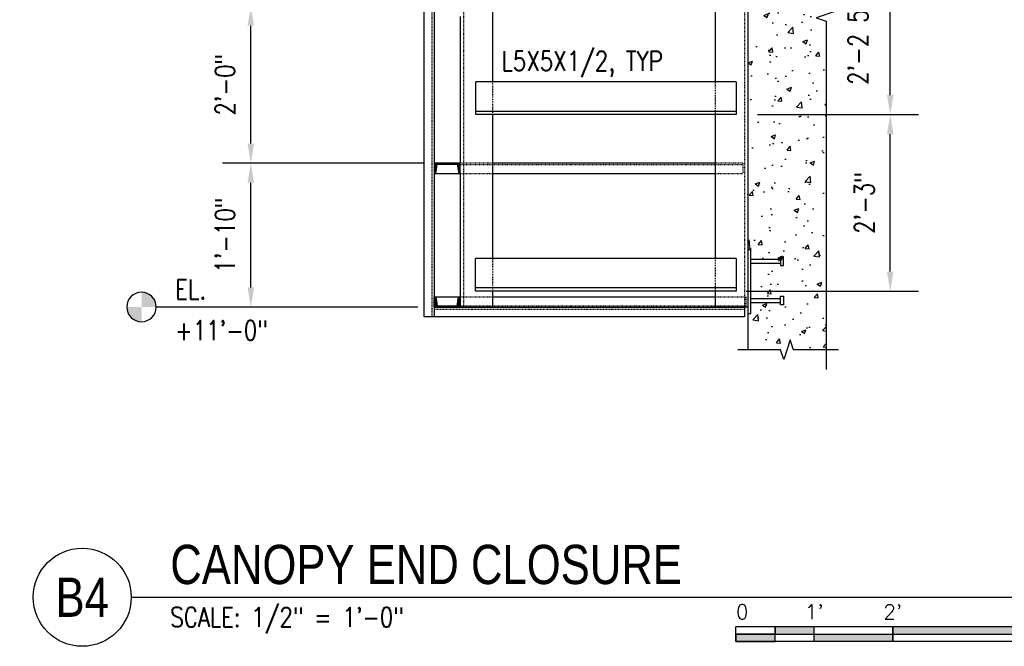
# Model space of a CAD drawing. Header units: inches. Extents: x 514 to 3028, y 69 to 495.
# Tile 23 of 25: x 2148 to 2299, y 80 to 176. Entities that reach past the tile are written whole.
import ezdxf
from ezdxf import colors
from ezdxf.entities.mleader import LeaderData, LeaderLine
from ezdxf.enums import TextEntityAlignment as Align
from ezdxf.math import Vec2, Vec3

# ---------------------------------------------------------------- set-up
doc = ezdxf.new("R2010")
doc.units = ezdxf.units.IN
doc.header["$MEASUREMENT"] = 0
for name, pattern in [('Dash', [0.25, 0.125, -0.125]), ('Dash - 1_16_', [0.1875, 0.125, -0.0625]), ('Hidden 3_32_', [0.140625, 0.09375, -0.046875])]:
    doc.linetypes.add(name, pattern=pattern)
for name, color, linetype in [('A-WALL-PATT', 8, 'Continuous'), ('S-ANNO-DIMS', 1, 'Continuous'), ('S-ANNO-NOTE', 2, 'Continuous'), ('S-ANNO-SYMB', 2, 'Continuous'), ('S-BEAM', 10, 'Continuous'), ('S-BEAM-HDLN', 1, 'Dash'), ('S-COLS', 2, 'Continuous'), ('S-COLS-HDLN', 2, 'Dash'), ('S-DETL', 90, 'Continuous'), ('S-DETL-GENF', 92, 'Continuous'), ('S-DETL-MEDM', 3, 'Continuous'), ('S-DETL-PATT', 8, 'Continuous'), ('S-DETL-THIN', 1, 'Continuous')]:
    doc.layers.add(name, color=color, linetype=linetype)
doc.styles.add('Annotative', font='romans.shx', dxfattribs={"width": 0.8, "height": 0.125})
doc.styles.add('Arial', font='romans.shx', dxfattribs={"width": 0.8})
doc.styles.add('TITLES', font='swiss.ttf', dxfattribs={"width": 0.8, "height": 0.25})
doc.dimstyles.new('Annotative', dxfattribs={"dimscale": 0, "dimtxt": 0.125, "dimasz": 0.125, "dimexe": 0.18, "dimexo": 0.0625, "dimgap": 0.09, "dimtad": 1, "dimdec": 3, "dimzin": 3, "dimdsep": 46, "dimlunit": 4, "dimtxsty": 'Annotative', "dimcen": 0.09, "dimclrt": 2, "dimazin": 2, "dimtfac": 1, "dimtdec": 3, "dimtmove": 0, "dimatfit": 0, "dimfxl": 1, "dimtfill": 1, "dimfrac": 2, "dimtolj": 1, "dimtzin": 0, "dimarcsym": 0})

# ---------------------------------------------------------------- blocks, each defined once
blk = doc.blocks.new('051200_StructuralFraming-L-Angle - L5X5X1_2-1874904-CANOPY END CLOSURE')
for p, q in [((831.46, 139.42), (791.52, 139.42)), ((791.52, 138.92), (791.52, 139.42)), ((791.52, 135.42), (791.52, 138.92)), ((831.46, 139.42), (831.46, 138.92)), ((831.46, 138.92), (831.46, 135.42)), ((791.52, 134.92), (791.52, 135.42)), ((831.46, 134.92), (791.52, 134.92)), ((791.52, 134.42), (791.52, 134.92)), ((831.46, 134.42), (791.52, 134.42)), ((831.46, 135.42), (831.46, 134.92)), ((831.46, 134.92), (831.46, 134.42))]:
    blk.add_line(p, q)
blk = doc.blocks.new('051200_StructuralFraming-L-Angle - L5X5X1_2-1874903-CANOPY END CLOSURE')
for p, q in [((831.46, 166.42), (791.58, 166.42)), ((791.58, 165.92), (791.58, 166.42)), ((791.58, 162.42), (791.58, 165.92)), ((831.46, 166.42), (831.46, 165.92)), ((831.46, 165.92), (831.46, 162.42)), ((791.58, 161.92), (791.58, 162.42)), ((831.46, 161.92), (791.58, 161.92)), ((791.58, 161.42), (791.58, 161.92)), ((831.46, 161.42), (791.58, 161.42)), ((831.46, 162.42), (831.46, 161.92)), ((831.46, 161.92), (831.46, 161.42))]:
    blk.add_line(p, q)
blk = doc.blocks.new('051200_Column-L-Angle - L5X5X1_2-1711369-CANOPY END CLOSURE')
at = {"layer": 'S-COLS'}
for p, q in [((832.21, 223), (831.28, 223)), ((832.71, 223), (832.21, 223)), ((833.21, 223), (832.71, 223)), ((828.21, 218.89), (828.21, 193)), ((828.21, 188), (828.21, 166.42)), ((828.21, 161.42), (828.21, 139.42)), ((828.21, 134.42), (828.21, 132)), ((828.71, 132), (828.21, 132)), ((832.21, 132), (828.71, 132)), ((832.71, 132), (832.21, 132)), ((833.21, 132), (832.71, 132))]:
    blk.add_line(p, q, dxfattribs=at)
at = {"layer": 'S-COLS', "linetype": 'Hidden 3_32_'}
blk.add_line((832.71, 223), (832.71, 132), dxfattribs=at)
at = {"layer": 'S-COLS-HDLN'}
for p, q in [((828.21, 223), (828.21, 218.9)), ((828.71, 223), (828.21, 223)), ((831.28, 223), (828.71, 223)), ((828.21, 193), (828.21, 188.5)), ((828.21, 188.5), (828.21, 188)), ((828.21, 166.42), (828.21, 161.92)), ((828.21, 161.92), (828.21, 161.42)), ((828.21, 139.42), (828.21, 134.92)), ((828.21, 134.92), (828.21, 134.42))]:
    blk.add_line(p, q, dxfattribs=at)
blk = doc.blocks.new('051200_Column-L-Angle - L5X5X1_2-1695943-CANOPY END CLOSURE')
at = {"layer": 'S-COLS'}
for p, q in [((789.71, 221.5), (789.21, 221.5)), ((789.21, 221.42), (789.21, 202)), ((790.21, 221.5), (789.71, 221.5)), ((791.29, 221.5), (790.21, 221.5)), ((794.21, 193), (794.21, 218.19)), ((789.21, 200.42), (789.21, 178)), ((794.21, 166.42), (794.21, 188)), ((789.21, 176.42), (789.21, 154)), ((794.21, 139.42), (794.21, 161.42)), ((789.21, 152.42), (789.21, 133.58)), ((794.21, 132), (794.21, 134.42)), ((789.71, 132), (789.21, 132)), ((790.21, 132), (789.71, 132)), ((793.71, 132), (790.21, 132)), ((794.21, 132), (793.71, 132))]:
    blk.add_line(p, q, dxfattribs=at)
at = {"layer": 'S-COLS', "linetype": 'Hidden 3_32_'}
blk.add_line((789.71, 221.5), (789.71, 132), dxfattribs=at)
at = {"layer": 'S-COLS-HDLN'}
for p, q in [((793.71, 221.5), (791.29, 221.5)), ((794.21, 221.5), (793.71, 221.5)), ((794.21, 218.19), (794.21, 221.5)), ((794.21, 188.5), (794.21, 193)), ((794.21, 188), (794.21, 188.5)), ((794.21, 161.92), (794.21, 166.42)), ((794.21, 161.42), (794.21, 161.92)), ((794.21, 134.92), (794.21, 139.42)), ((794.21, 134.42), (794.21, 134.92))]:
    blk.add_line(p, q, dxfattribs=at)
blk = doc.blocks.new('Break Line - Break Line-2029257-CANOPY END CLOSURE')
at = {"layer": 'S-DETL-MEDM'}
for p, q in [((839.71, 126.96), (838.71, 123.96)), ((840.21, 125.46), (839.71, 126.96)), ((838.21, 125.46), (831.71, 125.46)), ((838.71, 123.96), (838.21, 125.46)), ((847.08, 125.46), (840.21, 125.46))]:
    blk.add_line(p, q, dxfattribs=at)
blk = doc.blocks.new('*D106')
at = {"layer": 'Defpoints', "color": 0, "transparency": 16777216}
for p in [(2183.6, 154), (2211.65, 154), (2190.52, 132)]:
    blk.add_point(p, dxfattribs=at)
at = {"layer": 'S-ANNO-DIMS', "color": 0, "lineweight": -2, "transparency": 16777216}
for p, q in [((2210.15, 154), (2179.28, 154)), ((2183.6, 135), (2183.6, 151)), ((2189.02, 132), (2179.28, 132))]:
    blk.add_line(p, q, dxfattribs=at)
at = {"layer": 'S-ANNO-DIMS', "color": 0, "transparency": 16777216}
for points in [[(2183.1, 151), (2184.1, 151), (2183.6, 154)], [(2183.1, 135), (2184.1, 135), (2183.6, 132)]]:
    blk.add_solid(points, dxfattribs=at)
at = {"layer": 'S-ANNO-DIMS', "color": 2, "lineweight": -3, "transparency": 16777216, "insert": (2179.66, 143), "char_height": 3, "width": 15.0412, "attachment_point": 5, "rotation": 90, "style": 'Annotative'}
blk.add_mtext('\\A1;1\'-10"', dxfattribs=at)
blk = doc.blocks.new('*D105')
at = {"layer": 'Defpoints', "color": 0, "transparency": 16777216}
for p in [(2183.6, 178), (2211.65, 178), (2211.65, 154)]:
    blk.add_point(p, dxfattribs=at)
at = {"layer": 'S-ANNO-DIMS', "color": 0, "lineweight": -2, "transparency": 16777216}
for p, q in [((2210.15, 178), (2179.28, 178)), ((2183.6, 157), (2183.6, 175)), ((2210.15, 154), (2179.28, 154))]:
    blk.add_line(p, q, dxfattribs=at)
at = {"layer": 'S-ANNO-DIMS', "color": 0, "transparency": 16777216}
for points in [[(2183.1, 175), (2184.1, 175), (2183.6, 178)], [(2183.1, 157), (2184.1, 157), (2183.6, 154)]]:
    blk.add_solid(points, dxfattribs=at)
at = {"layer": 'S-ANNO-DIMS', "color": 2, "lineweight": -3, "transparency": 16777216, "insert": (2179.66, 166), "char_height": 3, "width": 12.3279, "attachment_point": 5, "rotation": 90, "style": 'Annotative'}
blk.add_mtext('\\A1;2\'-0"', dxfattribs=at)
blk = doc.blocks.new('*D102')
at = {"layer": 'Defpoints', "color": 0, "transparency": 16777216}
for p in [(2259.67, 161.42), (2281.46, 161.42), (2257.91, 134.42)]:
    blk.add_point(p, dxfattribs=at)
at = {"layer": 'S-ANNO-DIMS', "color": 0, "lineweight": -2, "transparency": 16777216}
for p, q in [((2261.17, 161.42), (2285.78, 161.42)), ((2281.46, 137.42), (2281.46, 158.42)), ((2259.41, 134.42), (2285.78, 134.42))]:
    blk.add_line(p, q, dxfattribs=at)
at = {"layer": 'S-ANNO-DIMS', "color": 0, "transparency": 16777216}
for points in [[(2280.96, 158.42), (2281.96, 158.42), (2281.46, 161.42)], [(2280.96, 137.42), (2281.96, 137.42), (2281.46, 134.42)]]:
    blk.add_solid(points, dxfattribs=at)
at = {"layer": 'S-ANNO-DIMS', "color": 2, "lineweight": -3, "transparency": 16777216, "insert": (2277.51, 147.92), "char_height": 3, "width": 12.3279, "attachment_point": 5, "rotation": 90, "style": 'Annotative'}
blk.add_mtext('\\A1;2\'-3"', dxfattribs=at)
blk = doc.blocks.new('*D101')
at = {"layer": 'Defpoints', "color": 0, "transparency": 16777216}
for p in [(2259.67, 188), (2281.46, 188), (2259.67, 161.42)]:
    blk.add_point(p, dxfattribs=at)
at = {"layer": 'S-ANNO-DIMS', "color": 0, "lineweight": -2, "transparency": 16777216}
for p, q in [((2261.17, 188), (2285.78, 188)), ((2281.46, 164.42), (2281.46, 185)), ((2261.17, 161.42), (2285.78, 161.42))]:
    blk.add_line(p, q, dxfattribs=at)
at = {"layer": 'S-ANNO-DIMS', "color": 0, "transparency": 16777216}
for points in [[(2280.96, 185), (2281.96, 185), (2281.46, 188)], [(2280.96, 164.42), (2281.96, 164.42), (2281.46, 161.42)]]:
    blk.add_solid(points, dxfattribs=at)
at = {"layer": 'S-ANNO-DIMS', "color": 2, "lineweight": -3, "transparency": 16777216, "insert": (2277.01, 174.71), "char_height": 3, "width": 29.0206, "attachment_point": 5, "rotation": 90, "style": 'Annotative'}
blk.add_mtext('\\A1;2\'-2 5/8"', dxfattribs=at)
blk = doc.blocks.new('Level Circle AEC')
at = {"layer": 'S-ANNO-SYMB', "lineweight": -3}
h = blk.add_hatch(color=256, dxfattribs=at)
edge = h.paths.add_edge_path()
edge.add_line((373.71, 0), (367.71, 0))
edge.add_arc((373.71, 0), 6, 90, 180, ccw=False)
edge.add_line((373.71, 6), (373.71, 0))
h = blk.add_hatch(color=256, dxfattribs=at)
edge = h.paths.add_edge_path()
edge.add_line((373.71, -6), (373.71, 0))
edge.add_line((373.71, 0), (379.71, 0))
edge.add_arc((373.71, 0), 6, 270, 360, ccw=False)
blk.add_circle((373.71, 0), 6, dxfattribs=at)
blk = doc.blocks.new('*U156')
for points in [[(-1.75, -0.2344), (-1.5, -0.2344), (-1.5, -0.1875), (-1.75, -0.1875)], [(-1, -0.2344), (0, -0.2344), (0, -0.1875), (-1, -0.1875)], [(-2, -0.2812), (-1.75, -0.2812), (-1.75, -0.2344), (-2, -0.2344)], [(-1.5, -0.2344), (-1, -0.2344), (-1, -0.2812), (-1.5, -0.2812)]]:
    blk.add_hatch(color=256).paths.add_polyline_path(points)
for p, q in [((0, -0.1875), (-2, -0.1875)), ((-2, -0.2812), (-2, -0.1875)), ((-1.75, -0.2812), (-1.75, -0.1875)), ((-1.5, -0.2812), (-1.5, -0.1875)), ((0, -0.1875), (0, -0.2812)), ((-2, -0.2344), (0, -0.2344)), ((-1, -0.2812), (-1, -0.1885)), ((0, -0.2812), (-2, -0.2812))]:
    blk.add_line(p, q)
at = {"flags": 128}
for points in [[(-1.75, -0.2344), (-1.5, -0.2344), (-1.5, -0.1875), (-1.75, -0.1875), (-1.75, -0.2344)], [(-1, -0.2344), (0, -0.2344), (0, -0.1875), (-1, -0.1875), (-1, -0.2344)], [(-2, -0.2812), (-1.75, -0.2812), (-1.75, -0.2344), (-2, -0.2344), (-2, -0.2812)], [(-1.5, -0.2344), (-1, -0.2344), (-1, -0.2812), (-1.5, -0.2812), (-1.5, -0.2344)]]:
    blk.add_lwpolyline(points, close=True, dxfattribs=at)
at = {"style": 'Arial'}
blk.add_text('0', height=0.0937, dxfattribs=at).set_placement((-2, -0.0937), align=Align.MIDDLE_LEFT)
for s, p in [("1'", (-1.5, -0.0937)), ("2'", (-1, -0.0937))]:
    blk.add_text(s, height=0.09375, dxfattribs=at).set_placement(p, align=Align.MIDDLE_CENTER)
blk.add_text("4'", height=0.09375, dxfattribs=at).set_placement((0, -0.0937), align=Align.MIDDLE_RIGHT)
blk = doc.blocks.new('*U161')
at = {"linetype": 'Continuous', "lineweight": -3}
blk.add_line((1.125, 0.625), (6.9812, 0.625), dxfattribs=at)
at = {"lineweight": -3}
blk.add_circle((0.8125, 0.625), 0.3125, dxfattribs=at)
at = {"lineweight": -3, "style": 'Arial'}
blk.add_attdef('DRAWING_AREA_TITLE', text='', height=0.1875, dxfattribs=at).set_placement((1.3743, 0.6339), align=Align.BOTTOM_LEFT)
blk.add_attdef('X#', text='', height=0.1875, dxfattribs=at).set_placement((0.8125, 0.625), align=Align.MIDDLE_CENTER)
blk.add_attdef('SCALE:', text='', height=0.0938, dxfattribs=at).set_placement((1.3743, 0.5606), align=Align.TOP_LEFT)
blk = doc.blocks.new('051200_StructuralFraming-C-Channel - C4X5_4-V15-DOOR RAIL SUPPORT 2')
at = {"lineweight": -3}
for p, q in [((753.71, 202), (753.71, 200.42)), ((757.71, 202), (753.71, 202)), ((757.71, 200.42), (757.71, 202)), ((754, 200.72), (754.18, 201.82)), ((754.18, 201.82), (757.24, 201.82)), ((757.24, 201.82), (757.41, 200.72))]:
    blk.add_line(p, q, dxfattribs=at)
for centre, start, end in [((753.71, 200.72), 270, 0), ((757.71, 200.72), 180, 270)]:
    blk.add_arc(centre, 0.296, start, end, dxfattribs=at)

msp = doc.modelspace()

# ---------------------------------------------------------------- hatches: boundary and pattern name
at = {"layer": 'A-WALL-PATT', "lineweight": -3}
h = msp.add_hatch(dxfattribs=at)
h.set_pattern_fill('AR-CONC', color=8, style=0)
h.set_pattern_definition([(50, (1426.4457, 0), (7.1726, -0.62752), [0.75, -8.25]), (355, (1426.446, 0), (-1.387513, 7.52192), [0.6, -6.6]), (100.4514, (1427.0434, -0.052), (5.78509, 6.8944), [0.6374, -7.01142]), (46.1842, (1426.446, 2), (10.67241, -1.65519), [1.125, -12.375]), (96.6356, (1427.335, 1.862), (9.34662, 9.74119), [0.9561, -10.51714]), (351.1842, (1426.446, 2), (9.34662, 9.74119), [0.9, -9.9]), (21, (1427.4457, 1.5), (5.96907, -4.02619), [0.75, -8.25]), (326, (1427.446, 1.5), (2.433153, 7.2515), [0.6, -6.6]), (71.4514, (1427.943, 1.1645), (8.402224, 3.22531), [0.6374, -7.01142]), (37.5, (1426.4457, 0), (0.1215986, 3.3289385), [0, -6.52, 0, -6.7, 0, -6.625]), (7.5, (1426.4457, 0), (2.630695, 3.944117), [0, -3.82, 0, -6.37, 0, -2.525]), (327.5, (1424.2157, 0), (5.338224, -0.225549), [0, -2.5, 0, -7.8, 0, -10.35]), (317.5, (1423.2157, 0), (5.831862, 1.00105), [0, -3.25, 0, -5.18, 0, -7.35])])
h.paths.add_polyline_path([(2265.1516, 123.957), (2266.1516, 126.957), (2266.6516, 125.457), (2271.6516, 125.457), (2271.6516, 242), (2259.6516, 242), (2259.6516, 125.457), (2264.6516, 125.457)])
at = {"layer": 'S-DETL-PATT'}
h = msp.add_hatch(dxfattribs=at)
h.set_pattern_fill('STEEL', color=256, scale=2)
h.set_pattern_definition([(45, (189.4023, 2e-12), (-0.176776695, 0.176776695), []), (45, (189.4023, 0.125), (-0.176776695, 0.176776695), [])])
h.paths.add_polyline_path([(2212.1269, 153.816), (2215.1865, 153.816), (2215.3607, 152.716, 0.41421356), (2215.6567, 152.42), (2215.6567, 154), (2211.6567, 154), (2211.6567, 152.42, 0.41421356), (2211.9527, 152.716)])
h = msp.add_hatch(dxfattribs=at)
h.set_pattern_fill('STEEL', color=256, scale=2)
h.set_pattern_definition([(45, (523.9524, 2e-12), (-0.176776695, 0.176776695), []), (45, (523.9524, 0.125), (-0.176776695, 0.176776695), [])])
h.paths.add_polyline_path([(2211.6516, 133.58), (2211.6516, 132), (2215.6516, 132), (2215.6516, 133.58, 0.41421356), (2215.3556, 133.284), (2215.1814, 132.184), (2212.1218, 132.184), (2211.9476, 133.284, 0.41421356)])

# ---------------------------------------------------------------- linework, layer by layer
at = {"layer": 'S-ANNO-SYMB', "lineweight": -3}
msp.add_line((2209.1516, 132), (2169.1206, 132), dxfattribs=at)
at = {"layer": 'S-BEAM', "lineweight": -3}
msp.add_line((2259.6516, 242), (2259.6516, 125.457), dxfattribs=at)
at = {"layer": 'S-BEAM', "linetype": 'Hidden 3_32_'}
for p, q in [((2216.1496, 154), (2215.6536, 154)), ((2215.6536, 153.816), (2216.1496, 153.816)), ((2220.6496, 154), (2216.1536, 154)), ((2216.1536, 153.816), (2220.6496, 153.816)), ((2220.6536, 153.816), (2254.6496, 153.816)), ((2258.9043, 154), (2254.6536, 154)), ((2254.6536, 153.816), (2258.9043, 153.816)), ((2258.9043, 154), (2258.9043, 152.42)), ((2215.6536, 152.42), (2216.1496, 152.42)), ((2216.1536, 152.42), (2220.6496, 152.42)), ((2254.6536, 152.42), (2258.9043, 152.42)), ((2215.6536, 133.58), (2216.1496, 133.58)), ((2216.1536, 133.58), (2220.6496, 133.58)), ((2254.6536, 133.58), (2259.1496, 133.58)), ((2259.1536, 133.58), (2259.3442, 133.58)), ((2259.3442, 133.4933), (2259.3442, 133.58)), ((2259.3442, 133.58), (2259.3442, 132)), ((2215.6536, 132.184), (2216.1496, 132.184)), ((2216.1536, 132.184), (2220.6496, 132.184)), ((2220.6536, 132.184), (2254.6496, 132.184)), ((2254.6536, 132.184), (2259.1496, 132.184)), ((2259.1536, 132.184), (2259.3442, 132.184))]:
    msp.add_line(p, q, dxfattribs=at)
at = {"layer": 'S-BEAM'}
for p, q in [((2254.6496, 154), (2220.6536, 154)), ((2211.6567, 152.42), (2215.6465, 152.42)), ((2220.6536, 152.42), (2254.6496, 152.42)), ((2211.6567, 133.58), (2215.6465, 133.58)), ((2220.6536, 133.58), (2254.6496, 133.58)), ((2220.6536, 132), (2254.6496, 132))]:
    msp.add_line(p, q, dxfattribs=at)
at = {"layer": 'S-BEAM-HDLN'}
for p, q in [((2215.1833, 153.816), (2215.6496, 153.816)), ((2215.1833, 132.184), (2215.6496, 132.184))]:
    msp.add_line(p, q, dxfattribs=at)
at = {"layer": 'S-DETL', "lineweight": -3}
for p, q in [((2210.1516, 130.5), (2210.1516, 226.9714)), ((2211.6516, 227.0026), (2211.6516, 130.5)), ((2211.6516, 132), (2259.1516, 132)), ((2259.1516, 130.5), (2210.1516, 130.5))]:
    msp.add_line(p, q, dxfattribs=at)
at = {"layer": 'S-DETL', "linetype": 'Dash - 1_16_', "lineweight": -3}
for p, q in [((2211.3276, 226.9959), (2211.3276, 130.5)), ((2211.6516, 131.676), (2259.1516, 131.676))]:
    msp.add_line(p, q, dxfattribs=at)
at = {"layer": 'S-DETL-MEDM', "lineweight": -3}
for p, q in [((2260.1516, 141), (2259.6516, 141)), ((2260.1516, 131), (2260.1516, 141)), ((2260.1516, 139.315), (2264.6634, 139.315)), ((2260.1516, 138.685), (2264.6634, 138.685)), ((2265.1358, 139.6693), (2264.6634, 139.6693)), ((2264.6634, 139.6693), (2264.6634, 138.3307)), ((2265.1358, 138.3307), (2265.1358, 139.6693)), ((2264.6634, 138.3307), (2265.1358, 138.3307)), ((2260.1516, 133.315), (2264.6634, 133.315)), ((2260.1516, 132.685), (2264.6634, 132.685)), ((2264.6634, 132.3307), (2264.6634, 133.6693)), ((2264.6634, 133.6693), (2265.1358, 133.6693)), ((2265.1358, 133.6693), (2265.1358, 132.3307)), ((2265.1358, 132.3307), (2264.6634, 132.3307)), ((2259.6516, 131), (2260.1516, 131))]:
    msp.add_line(p, q, dxfattribs=at)
at = {"layer": 'S-DETL-MEDM'}
msp.add_line((2259.1516, 132), (2259.1516, 130.5), dxfattribs=at)
msp.add_lwpolyline([(2271.6516, 244.2021), (2271.6516, 177.7278), (2273.1516, 177.2278), (2270.1516, 176.2278), (2271.6516, 175.7278), (2271.6516, 122.457)], dxfattribs=at)

# ---------------------------------------------------------------- block references
at = {"layer": 'S-ANNO-SYMB', "lineweight": -3}
for name, p, xscale, yscale, zscale in [('Level Circle AEC', (2307.0108, 132), -0.375, 0.375, 0.375), ('*U156', (2305.8415, 87.6207), 24, 24, 24)]:
    msp.add_blockref(name, p, dxfattribs=dict(at, xscale=xscale, yscale=yscale, zscale=zscale))
ref = msp.add_blockref('*U161', (2138.2937, 72.6207), dxfattribs=dict(at, xscale=24, yscale=24, zscale=24))
ref.add_attrib('SCALE:', 'SCALE: 1/2" = 1\'-0"', dxfattribs={"layer": '0', "lineweight": -3, "height": 3, "style": 'Annotative', "width": 0.796875}).set_placement((2171.2768, 86.0747), align=Align.TOP_LEFT)
ref.add_attrib('DRAWING_AREA_TITLE', 'CANOPY END CLOSURE', dxfattribs={"layer": '0', "lineweight": -3, "height": 6, "style": 'TITLES', "width": 0.796875}).set_placement((2171.2768, 87.8345), align=Align.BOTTOM_LEFT)
ref.add_attrib('X#', 'B4', dxfattribs={"layer": '0', "lineweight": -3, "height": 6, "style": 'TITLES', "width": 0.796875}).set_placement((2157.7937, 87.6207), align=Align.MIDDLE_CENTER)
at = {"layer": 'S-BEAM', "lineweight": -3}
for name in ['051200_StructuralFraming-L-Angle - L5X5X1_2-1874903-CANOPY END CLOSURE', '051200_StructuralFraming-L-Angle - L5X5X1_2-1874904-CANOPY END CLOSURE']:
    msp.add_blockref(name, (1426.4457, 0), dxfattribs=at)
at = {"layer": 'S-COLS-HDLN', "lineweight": -3}
for name in ['051200_Column-L-Angle - L5X5X1_2-1711369-CANOPY END CLOSURE', '051200_Column-L-Angle - L5X5X1_2-1695943-CANOPY END CLOSURE']:
    msp.add_blockref(name, (1426.4457, 0), dxfattribs=at)
at = {"layer": 'S-DETL-GENF', "lineweight": -3}
msp.add_blockref('Break Line - Break Line-2029257-CANOPY END CLOSURE', (1426.4457, 0), dxfattribs=at)
at = {"layer": 'S-DETL-THIN', "lineweight": -3}
msp.add_blockref('051200_StructuralFraming-C-Channel - C4X5_4-V15-DOOR RAIL SUPPORT 2', (1457.9508, -48), dxfattribs=at)
at = {"layer": 'S-DETL-THIN', "lineweight": -3, "xscale": -1, "rotation": 180}
msp.add_blockref('051200_StructuralFraming-C-Channel - C4X5_4-V15-DOOR RAIL SUPPORT 2', (1457.9457, 334), dxfattribs=at)

# ---------------------------------------------------------------- texts
at = {"layer": 'S-ANNO-NOTE', "lineweight": -3, "char_height": 3, "attachment_point": 1, "line_spacing_factor": 0.981704, "style": 'Annotative'}
for s, insert, width in [('\\pxt3.2,6.4,9.6,12.8,16,19.2,22.4,25.6,28.8,32,35.2,38.4,41.6,44.8,48,51.2,54.4,57.6,60.8,64,67.2,70.4,73.6,76.8,80,83.2,86.4,89.6,92.8,96,99.2,102.4;{L5X5X1/2, TYP}', (2221.9605, 171.1277), 29.691137), ('\\pxt3.2,6.4,9.6,12.8,16,19.2,22.4,25.6,28.8,32,35.2,38.4,41.6,44.8,48,51.2,54.4,57.6,60.8,64,67.2,70.4,73.6,76.8,80,83.2,86.4,89.6,92.8,96,99.2,102.4;{EL.}', (2172.0237, 136.2213), 5.548346), ('\\pxt3.2,6.4,9.6,12.8,16,19.2,22.4,25.6,28.8,32,35.2,38.4,41.6,44.8,48,51.2,54.4,57.6,60.8,64,67.2,70.4,73.6,76.8,80,83.2,86.4,89.6,92.8,96,99.2,102.4;+11\'-0"', (2172.0237, 129.9271), 16.40315)]:
    msp.add_mtext(s, dxfattribs=dict(at, insert=insert, width=width))

# ---------------------------------------------------------------- dimensions: what is measured, and where the dimension line sits
at = {"layer": 'S-ANNO-DIMS', "lineweight": -3}
for base, p1, p2, picture, middle in [((2281.4603, 188), (2259.6683, 161.4219), (2259.6683, 188), '*D101', (2277.0146, 174.7109)), ((2183.6017, 178), (2211.6516, 154), (2211.6516, 178), '*D105', (2179.656, 166)), ((2281.4603, 161.4219), (2257.9073, 134.4219), (2259.6683, 161.4219), '*D102', (2277.5146, 147.9219)), ((2183.6017, 154), (2190.5218, 132), (2211.6516, 154), '*D106', (2179.656, 143))]:
    dim = msp.add_linear_dim(base=base, p1=p1, p2=p2, angle=90, dimstyle='Annotative', override={"dimpost": '\\X', "dimtfill": 0}, dxfattribs=at)
    dim.commit()
    dim.dimension.update_dxf_attribs({"geometry": picture, "text_midpoint": middle})

# ---------------------------------------------------------------- leaders
at = {"layer": 'S-ANNO-NOTE', "lineweight": -3}
ml = msp.add_multileader_mtext('Standard', dxfattribs=at)
ml.set_content('\\A1;3/8" STIFF PL. TYP.', color=256, style='Annotative')
ml.set_leader_properties(color=1, linetype='ByLayer', lineweight=-1)
ml.build(insert=Vec2(0, 0))
ml.multileader.update_dxf_attribs({"text_right_attachment_type": 3, "dogleg_length": 0.125, "arrow_head_size": 3, "scale": 24})
ctx = ml.context
ctx.base_point, ctx.scale, ctx.char_height, ctx.arrow_head_size, ctx.landing_gap_size, ctx.plane_origin = Vec3(1657.9005, 127.0206), 24, 3, 3, 2.16, Vec3(1688.9449, 230.5842)
ctx.right_attachment = 3
notes = []
notes.append((ctx, [(0, (1, 1, 0), (1692.5347, 121.4491), (-1, 0), 3, [(0, [(1714.3099, 175.45)], 0, [])])]))
ctx.mtext.insert, ctx.mtext.width, ctx.mtext.flow_direction = Vec3(1660.0605, 128.5206), 28.996215, 5
ml = msp.add_multileader_mtext('Standard', dxfattribs=at)
ml.set_content('DOOR ROLLER GUIDE TYP.', color=256, style='Annotative')
ml.set_leader_properties(color=1, linetype='ByLayer', lineweight=-1)
ml.build(insert=Vec2(0, 0))
ml.multileader.update_dxf_attribs({"text_right_attachment_type": 3, "dogleg_length": 0.125, "arrow_head_size": 3, "scale": 24})
ctx = ml.context
ctx.base_point, ctx.scale, ctx.char_height, ctx.arrow_head_size, ctx.landing_gap_size, ctx.plane_origin = Vec3(1579.4653, 119.3032), 24, 3, 3, 2.16, Vec3(1540.5838, 153.2557)
ctx.right_attachment = 3
notes.append((ctx, [(0, (1, 1, 0), (1576.4653, 119.3032), (1, 0), 3, [(0, [(1540.5838, 153.2557)], 0, [])])]))
ctx.mtext.insert, ctx.mtext.width, ctx.mtext.flow_direction = Vec3(1581.6253, 120.8032), 26.678601, 5
ml = msp.add_multileader_mtext('Standard', dxfattribs=at)
ml.set_content('SLIDING DOOR', color=256, style='Annotative')
ml.set_leader_properties(color=1, linetype='ByLayer', lineweight=-1)
ml.build(insert=Vec2(0, 0))
ml.multileader.update_dxf_attribs({"text_right_attachment_type": 3, "dogleg_length": 0.125, "arrow_head_size": 3, "scale": 24})
ctx = ml.context
ctx.base_point, ctx.scale, ctx.char_height, ctx.arrow_head_size, ctx.landing_gap_size, ctx.plane_origin = Vec3(1702.8738, 109.031), 24, 3, 3, 2.16, Vec3(1706.459, 116.2737)
ctx.right_attachment = 3
notes.append((ctx, [(1, (1, 1, 0), (1735.1081, 109.031), (-1, 0), 3, [(0, [(1739.9974, 122.652)], 0, [])])]))
ctx.mtext.insert, ctx.mtext.width, ctx.mtext.flow_direction = Vec3(1705.0338, 110.531), 27.999894, 5
for ctx, leaders in notes:
    for number, flags, end, landing, length, lines in leaders:
        leader = LeaderData()
        leader.index, (leader.has_last_leader_line, leader.has_dogleg_vector, leader.attachment_direction) = number, flags
        leader.last_leader_point, leader.dogleg_vector, leader.dogleg_length = Vec3(end), Vec3(landing), length
        for number, points, colour, breaks in lines:
            line = LeaderLine()
            line.index, line.vertices, line.color, line.breaks = number, Vec3.list(points), colors.encode_raw_color(colour), breaks
            leader.lines.append(line)
        ctx.leaders.append(leader)

doc.saveas('drawing.dxf')
